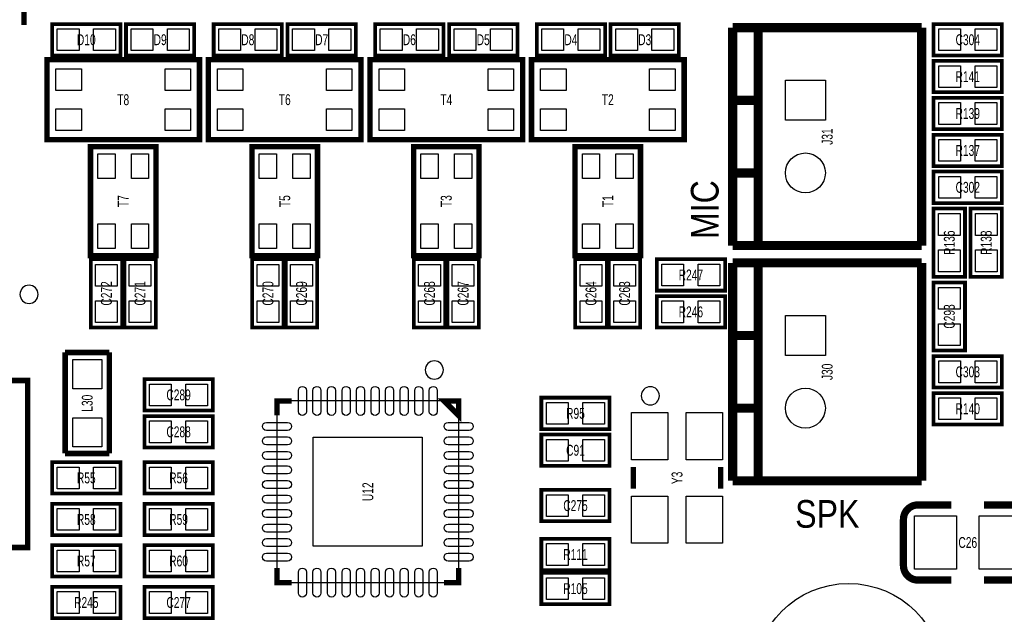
# Model space of a CAD drawing. Extents: x -1 to 127, y -8 to 79.
# Tile 5 of 14: x 42 to 69, y 40 to 56. Entities that reach past the tile are written whole.
import ezdxf
from ezdxf.enums import TextEntityAlignment as Align

# ---------------------------------------------------------------- set-up
doc = ezdxf.new("R2010")
doc.units = 0
for name, color, linetype in [('BG_SILKSCREEN_TOP', 7, 'CONTINUOUS'), ('PG_SILKSCREEN_TOP', 7, 'CONTINUOUS'), ('PIN_TOP', 92, 'CONTINUOUS'), ('RD_SILKSCREEN_TOP', 7, 'CONTINUOUS')]:
    doc.layers.add(name, color=color, linetype=linetype)

msp = doc.modelspace()

# ---------------------------------------------------------------- linework, layer by layer
at = {"layer": 'PG_SILKSCREEN_TOP'}
for points, const_width in [([(41.844798, 59.889796), (41.844798, 56.289804)], 0.150012), ([(42.6212, 56.3118), (44.5008, 56.3118), (44.5008, 55.4482), (42.6212, 55.4482), (42.6212, 56.3118)], 0.1016), ([(46.5328, 55.4482), (44.6532, 55.4482), (44.6532, 56.3118), (46.5328, 56.3118), (46.5328, 55.4482)], 0.1016), ([(47.0662, 56.3118), (48.9458, 56.3118), (48.9458, 55.4482), (47.0662, 55.4482), (47.0662, 56.3118)], 0.1016), ([(50.9778, 55.4482), (49.0982, 55.4482), (49.0982, 56.3118), (50.9778, 56.3118), (50.9778, 55.4482)], 0.1016), ([(51.5112, 56.3118), (53.3908, 56.3118), (53.3908, 55.4482), (51.5112, 55.4482), (51.5112, 56.3118)], 0.1016), ([(55.4228, 55.4482), (53.5432, 55.4482), (53.5432, 56.3118), (55.4228, 56.3118), (55.4228, 55.4482)], 0.1016), ([(55.9562, 56.3118), (57.8358, 56.3118), (57.8358, 55.4482), (55.9562, 55.4482), (55.9562, 56.3118)], 0.1016), ([(59.8678, 55.4482), (57.9882, 55.4482), (57.9882, 56.3118), (59.8678, 56.3118), (59.8678, 55.4482)], 0.1016), ([(66.8782, 56.3118), (68.7578, 56.3118), (68.7578, 55.4482), (66.8782, 55.4482), (66.8782, 56.3118)], 0.1016), ([(66.54988, 56.212994), (61.349992, 56.212994)], 0.254), ([(61.349992, 56.212994), (61.349992, 50.213006)], 0.254), ([(62.04999, 56.212994), (62.04999, 50.213006)], 0.254), ([(66.54988, 50.213006), (66.54988, 56.212994)], 0.254), ([(46.676996, 53.129002), (46.676996, 55.328998), (42.477004, 55.328998), (42.477004, 53.129002), (46.676996, 53.129002)], 0.150012), ([(51.121996, 53.129002), (51.121996, 55.328998), (46.922004, 55.328998), (46.922004, 53.129002), (51.121996, 53.129002)], 0.150012), ([(55.566996, 53.129002), (55.566996, 55.328998), (51.367004, 55.328998), (51.367004, 53.129002), (55.566996, 53.129002)], 0.150012), ([(60.011996, 53.129002), (60.011996, 55.328998), (55.812004, 55.328998), (55.812004, 53.129002), (60.011996, 53.129002)], 0.150012), ([(66.8782, 55.2958), (68.7578, 55.2958), (68.7578, 54.4322), (66.8782, 54.4322), (66.8782, 55.2958)], 0.1016), ([(62.04999, 54.212998), (61.349992, 54.212998)], 0.254), ([(68.7578, 53.4162), (66.8782, 53.4162), (66.8782, 54.2798), (68.7578, 54.2798), (68.7578, 53.4162)], 0.1016), ([(68.7578, 52.4002), (66.8782, 52.4002), (66.8782, 53.2638), (68.7578, 53.2638), (68.7578, 52.4002)], 0.1016), ([(43.777002, 49.935003), (45.476998, 49.935003), (45.476998, 52.934997), (43.677002, 52.934997), (43.677002, 49.935003), (43.777002, 49.935003)], 0.150012), ([(48.222002, 49.935003), (49.921998, 49.935003), (49.921998, 52.934997), (48.122002, 52.934997), (48.122002, 49.935003), (48.222002, 49.935003)], 0.150012), ([(52.667002, 49.935003), (54.366998, 49.935003), (54.366998, 52.934997), (52.567002, 52.934997), (52.567002, 49.935003), (52.667002, 49.935003)], 0.150012), ([(57.112002, 49.935003), (58.811998, 49.935003), (58.811998, 52.934997), (57.012002, 52.934997), (57.012002, 49.935003), (57.112002, 49.935003)], 0.150012), ([(62.04999, 52.213002), (61.349992, 52.213002)], 0.254), ([(68.7578, 51.3842), (66.8782, 51.3842), (66.8782, 52.2478), (68.7578, 52.2478), (68.7578, 51.3842)], 0.1016), ([(66.8782, 49.3522), (66.8782, 51.2318), (67.7418, 51.2318), (67.7418, 49.3522), (66.8782, 49.3522)], 0.1016), ([(68.7578, 51.2318), (68.7578, 49.3522), (67.8942, 49.3522), (67.8942, 51.2318), (68.7578, 51.2318)], 0.1016), ([(61.349992, 50.213006), (66.54988, 50.213006)], 0.254), ([(43.682691, 47.9552), (43.682691, 49.8348), (44.546291, 49.8348), (44.546291, 47.9552), (43.682691, 47.9552)], 0.1016), ([(44.607709, 47.9552), (44.607709, 49.8348), (45.471309, 49.8348), (45.471309, 47.9552), (44.607709, 47.9552)], 0.1016), ([(48.127691, 47.9552), (48.127691, 49.8348), (48.991291, 49.8348), (48.991291, 47.9552), (48.127691, 47.9552)], 0.1016), ([(49.052709, 47.9552), (49.052709, 49.8348), (49.916309, 49.8348), (49.916309, 47.9552), (49.052709, 47.9552)], 0.1016), ([(52.572691, 47.9552), (52.572691, 49.8348), (53.436291, 49.8348), (53.436291, 47.9552), (52.572691, 47.9552)], 0.1016), ([(53.497709, 47.9552), (53.497709, 49.8348), (54.361309, 49.8348), (54.361309, 47.9552), (53.497709, 47.9552)], 0.1016), ([(57.017691, 47.9552), (57.017691, 49.8348), (57.881291, 49.8348), (57.881291, 47.9552), (57.017691, 47.9552)], 0.1016), ([(57.942709, 47.9552), (57.942709, 49.8348), (58.806309, 49.8348), (58.806309, 47.9552), (57.942709, 47.9552)], 0.1016), ([(59.2582, 49.8348), (61.1378, 49.8348), (61.1378, 48.9712), (59.2582, 48.9712), (59.2582, 49.8348)], 0.1016), ([(66.54988, 49.735994), (61.349992, 49.735994)], 0.254), ([(61.349992, 49.735994), (61.349992, 43.736006)], 0.254), ([(62.04999, 49.735994), (62.04999, 43.736006)], 0.254), ([(66.54988, 43.736006), (66.54988, 49.735994)], 0.254), ([(67.7418, 49.1998), (67.7418, 47.3202), (66.8782, 47.3202), (66.8782, 49.1998), (67.7418, 49.1998)], 0.1016), ([(59.2582, 48.8188), (61.1378, 48.8188), (61.1378, 47.9552), (59.2582, 47.9552), (59.2582, 48.8188)], 0.1016), ([(62.04999, 47.735998), (61.349992, 47.735998)], 0.254), ([(42.9768, 44.4881), (42.9768, 47.2694)], 0.1524), ([(42.9768, 47.2694), (44.196, 47.2694)], 0.1524), ([(44.196, 47.2694), (44.196, 44.4881)], 0.1524), ([(68.7578, 46.3042), (66.8782, 46.3042), (66.8782, 47.1678), (68.7578, 47.1678), (68.7578, 46.3042)], 0.1016), ([(41.198521, 41.898494), (41.948506, 41.898494), (41.948506, 46.498485), (41.198521, 46.498485)], 0.150012), ([(47.0408, 45.6692), (45.1612, 45.6692), (45.1612, 46.5328), (47.0408, 46.5328), (47.0408, 45.6692)], 0.1016), ([(56.0832, 46.0248), (57.9628, 46.0248), (57.9628, 45.1612), (56.0832, 45.1612), (56.0832, 46.0248)], 0.1016), ([(68.7578, 45.2882), (66.8782, 45.2882), (66.8782, 46.1518), (68.7578, 46.1518), (68.7578, 45.2882)], 0.1016), ([(49.207903, 45.934097), (48.807903, 45.934097), (48.807903, 45.534097)], 0.150089), ([(53.408097, 45.934097), (53.808097, 45.934097), (53.808097, 45.534097), (53.408097, 45.934097)], 0.150089), ([(62.04999, 45.736002), (61.349992, 45.736002)], 0.254), ([(47.0408, 44.6532), (45.1612, 44.6532), (45.1612, 45.5168), (47.0408, 45.5168), (47.0408, 44.6532)], 0.1016), ([(56.0832, 45.0088), (57.9628, 45.0088), (57.9628, 44.1452), (56.0832, 44.1452), (56.0832, 45.0088)], 0.1016), ([(44.196, 44.4881), (42.9768, 44.4881)], 0.1524), ([(42.6212, 44.2468), (44.5008, 44.2468), (44.5008, 43.3832), (42.6212, 43.3832), (42.6212, 44.2468)], 0.1016), ([(45.1612, 44.2468), (47.0408, 44.2468), (47.0408, 43.3832), (45.1612, 43.3832), (45.1612, 44.2468)], 0.1016), ([(58.617002, 44.114999), (58.617002, 43.515001)], 0.150012), ([(61.016998, 44.114999), (61.016998, 43.515001)], 0.150012), ([(61.349992, 43.736006), (66.54988, 43.736006)], 0.254), ([(56.0832, 43.4848), (57.9628, 43.4848), (57.9628, 42.6212), (56.0832, 42.6212), (56.0832, 43.4848)], 0.1016), ([(42.6212, 43.1038), (44.5008, 43.1038), (44.5008, 42.2402), (42.6212, 42.2402), (42.6212, 43.1038)], 0.1016), ([(45.1612, 43.1038), (47.0408, 43.1038), (47.0408, 42.2402), (45.1612, 42.2402), (45.1612, 43.1038)], 0.1016), ([(69.188076, 43.07205), (68.268088, 43.07205)], 0.199898), ([(42.6212, 41.9608), (44.5008, 41.9608), (44.5008, 41.0972), (42.6212, 41.0972), (42.6212, 41.9608)], 0.1016), ([(45.1612, 41.9608), (47.0408, 41.9608), (47.0408, 41.0972), (45.1612, 41.0972), (45.1612, 41.9608)], 0.1016), ([(56.0832, 42.1386), (57.9628, 42.1386), (57.9628, 41.275), (56.0832, 41.275), (56.0832, 42.1386)], 0.1016), ([(48.807903, 41.333903), (48.807903, 40.933903), (49.207903, 40.933903)], 0.150089), ([(53.808097, 41.333903), (53.808097, 40.933903), (53.408097, 40.933903)], 0.150089), ([(57.9628, 40.3352), (56.0832, 40.3352), (56.0832, 41.1988), (57.9628, 41.1988), (57.9628, 40.3352)], 0.1016), ([(66.447924, 41.00195), (67.367912, 41.00195)], 0.199898), ([(42.6212, 40.8178), (44.5008, 40.8178), (44.5008, 39.9542), (42.6212, 39.9542), (42.6212, 40.8178)], 0.1016), ([(45.1612, 40.8178), (47.0408, 40.8178), (47.0408, 39.9542), (45.1612, 39.9542), (45.1612, 40.8178)], 0.1016)]:
    msp.add_lwpolyline(points, dxfattribs=dict(at, const_width=const_width))
for points in [[(42.236212, 48.8696, 1), (41.736192, 48.869602, 1)], [(53.386787, 46.7868, 1), (52.886825, 46.786812, 1)], [(59.330387, 46.0756, 1), (58.830406, 46.075605, 1)]]:
    msp.add_lwpolyline(points, format="xyb", close=True, dxfattribs=at)
msp.add_lwpolyline([(48.807903, 45.934097), (48.807903, 40.933903), (53.808097, 40.933903), (53.808097, 45.934097), (48.807903, 45.934097)], dxfattribs=at)
at = {"layer": 'PG_SILKSCREEN_TOP', "const_width": 0.199898}
for points in [[(67.367912, 43.07205), (66.447924, 43.07205, 0.4144), (66.048128, 42.672)], [(66.048128, 42.672), (66.047874, 41.402, 0.414214), (66.447924, 41.00195)], [(68.268088, 41.00195), (69.188076, 41.00195, 0.414214), (69.588126, 41.402)]]:
    msp.add_lwpolyline(points, format="xyb", dxfattribs=at)
at = {"layer": 'PIN_TOP'}
for points in [[(42.761433, 55.580305), (42.761433, 56.179695), (43.360823, 56.179695), (43.360823, 55.580305)], [(43.761177, 55.580305), (43.761177, 56.179695), (44.360567, 56.179695), (44.360567, 55.580305)], [(45.392823, 56.179695), (45.392823, 55.580305), (44.793433, 55.580305), (44.793433, 56.179695)], [(46.392567, 56.179695), (46.392567, 55.580305), (45.793177, 55.580305), (45.793177, 56.179695)], [(47.206433, 55.580305), (47.206433, 56.179695), (47.805823, 56.179695), (47.805823, 55.580305)], [(48.206177, 55.580305), (48.206177, 56.179695), (48.805567, 56.179695), (48.805567, 55.580305)], [(49.837823, 56.179695), (49.837823, 55.580305), (49.238433, 55.580305), (49.238433, 56.179695)], [(50.837567, 56.179695), (50.837567, 55.580305), (50.238177, 55.580305), (50.238177, 56.179695)], [(51.651433, 55.580305), (51.651433, 56.179695), (52.250823, 56.179695), (52.250823, 55.580305)], [(52.651177, 55.580305), (52.651177, 56.179695), (53.250567, 56.179695), (53.250567, 55.580305)], [(54.282823, 56.179695), (54.282823, 55.580305), (53.683433, 55.580305), (53.683433, 56.179695)], [(55.282567, 56.179695), (55.282567, 55.580305), (54.683177, 55.580305), (54.683177, 56.179695)], [(56.096433, 55.580305), (56.096433, 56.179695), (56.695823, 56.179695), (56.695823, 55.580305)], [(57.096177, 55.580305), (57.096177, 56.179695), (57.695567, 56.179695), (57.695567, 55.580305)], [(58.727823, 56.179695), (58.727823, 55.580305), (58.128433, 55.580305), (58.128433, 56.179695)], [(59.727567, 56.179695), (59.727567, 55.580305), (59.128177, 55.580305), (59.128177, 56.179695)], [(67.018433, 55.580305), (67.018433, 56.179695), (67.617823, 56.179695), (67.617823, 55.580305)], [(68.018177, 55.580305), (68.018177, 56.179695), (68.617567, 56.179695), (68.617567, 55.580305)], [(43.427002, 55.079011), (43.427002, 54.479012), (42.727004, 54.479012), (42.727004, 55.079011)], [(46.426996, 55.079011), (46.426996, 54.479012), (45.726998, 54.479012), (45.726998, 55.079011)], [(47.872002, 55.079011), (47.872002, 54.479012), (47.172004, 54.479012), (47.172004, 55.079011)], [(50.871996, 55.079011), (50.871996, 54.479012), (50.171998, 54.479012), (50.171998, 55.079011)], [(52.317002, 55.079011), (52.317002, 54.479012), (51.617004, 54.479012), (51.617004, 55.079011)], [(55.316996, 55.079011), (55.316996, 54.479012), (54.616998, 54.479012), (54.616998, 55.079011)], [(56.762002, 55.079011), (56.762002, 54.479012), (56.062004, 54.479012), (56.062004, 55.079011)], [(59.761996, 55.079011), (59.761996, 54.479012), (59.061998, 54.479012), (59.061998, 55.079011)], [(67.018433, 54.564305), (67.018433, 55.163695), (67.617823, 55.163695), (67.617823, 54.564305)], [(68.018177, 54.564305), (68.018177, 55.163695), (68.617567, 55.163695), (68.617567, 54.564305)], [(62.799989, 54.762997), (63.899986, 54.762997), (63.899986, 53.662999), (62.799989, 53.662999)], [(43.427002, 53.978988), (43.427002, 53.378989), (42.727004, 53.378989), (42.727004, 53.978988)], [(46.426996, 53.978988), (46.426996, 53.378989), (45.726998, 53.378989), (45.726998, 53.978988)], [(47.872002, 53.978988), (47.872002, 53.378989), (47.172004, 53.378989), (47.172004, 53.978988)], [(50.871996, 53.978988), (50.871996, 53.378989), (50.171998, 53.378989), (50.171998, 53.978988)], [(52.317002, 53.978988), (52.317002, 53.378989), (51.617004, 53.378989), (51.617004, 53.978988)], [(55.316996, 53.978988), (55.316996, 53.378989), (54.616998, 53.378989), (54.616998, 53.978988)], [(56.762002, 53.978988), (56.762002, 53.378989), (56.062004, 53.378989), (56.062004, 53.978988)], [(59.761996, 53.978988), (59.761996, 53.378989), (59.061998, 53.378989), (59.061998, 53.978988)], [(67.617823, 54.147695), (67.617823, 53.548305), (67.018433, 53.548305), (67.018433, 54.147695)], [(68.617567, 54.147695), (68.617567, 53.548305), (68.018177, 53.548305), (68.018177, 54.147695)], [(67.617823, 53.131695), (67.617823, 52.532305), (67.018433, 52.532305), (67.018433, 53.131695)], [(68.617567, 53.131695), (68.617567, 52.532305), (68.018177, 52.532305), (68.018177, 53.131695)], [(44.351994, 52.060005), (43.876989, 52.060005), (43.876989, 52.73501), (44.351994, 52.73501)], [(45.277011, 52.060005), (44.802006, 52.060005), (44.802006, 52.73501), (45.277011, 52.73501)], [(48.796994, 52.060005), (48.321989, 52.060005), (48.321989, 52.73501), (48.796994, 52.73501)], [(49.722011, 52.060005), (49.247006, 52.060005), (49.247006, 52.73501), (49.722011, 52.73501)], [(53.241994, 52.060005), (52.766989, 52.060005), (52.766989, 52.73501), (53.241994, 52.73501)], [(54.167011, 52.060005), (53.692006, 52.060005), (53.692006, 52.73501), (54.167011, 52.73501)], [(57.686994, 52.060005), (57.211989, 52.060005), (57.211989, 52.73501), (57.686994, 52.73501)], [(58.612011, 52.060005), (58.137006, 52.060005), (58.137006, 52.73501), (58.612011, 52.73501)], [(67.617823, 52.115695), (67.617823, 51.516305), (67.018433, 51.516305), (67.018433, 52.115695)], [(68.617567, 52.115695), (68.617567, 51.516305), (68.018177, 51.516305), (68.018177, 52.115695)], [(67.609695, 50.492177), (67.010305, 50.492177), (67.010305, 51.091567), (67.609695, 51.091567)], [(68.026305, 51.091567), (68.625695, 51.091567), (68.625695, 50.492177), (68.026305, 50.492177)], [(44.351994, 50.13499), (43.876989, 50.13499), (43.876989, 50.809995), (44.351994, 50.809995)], [(45.277011, 50.13499), (44.802006, 50.13499), (44.802006, 50.809995), (45.277011, 50.809995)], [(48.796994, 50.13499), (48.321989, 50.13499), (48.321989, 50.809995), (48.796994, 50.809995)], [(49.722011, 50.13499), (49.247006, 50.13499), (49.247006, 50.809995), (49.722011, 50.809995)], [(53.241994, 50.13499), (52.766989, 50.13499), (52.766989, 50.809995), (53.241994, 50.809995)], [(54.167011, 50.13499), (53.692006, 50.13499), (53.692006, 50.809995), (54.167011, 50.809995)], [(57.686994, 50.13499), (57.211989, 50.13499), (57.211989, 50.809995), (57.686994, 50.809995)], [(58.612011, 50.13499), (58.137006, 50.13499), (58.137006, 50.809995), (58.612011, 50.809995)], [(67.609695, 49.492433), (67.010305, 49.492433), (67.010305, 50.091823), (67.609695, 50.091823)], [(68.026305, 50.091823), (68.625695, 50.091823), (68.625695, 49.492433), (68.026305, 49.492433)], [(44.414186, 49.095177), (43.814797, 49.095177), (43.814797, 49.694567), (44.414186, 49.694567)], [(45.339203, 49.095177), (44.739814, 49.095177), (44.739814, 49.694567), (45.339203, 49.694567)], [(48.859186, 49.095177), (48.259797, 49.095177), (48.259797, 49.694567), (48.859186, 49.694567)], [(49.784203, 49.095177), (49.184814, 49.095177), (49.184814, 49.694567), (49.784203, 49.694567)], [(53.304186, 49.095177), (52.704797, 49.095177), (52.704797, 49.694567), (53.304186, 49.694567)], [(54.229203, 49.095177), (53.629814, 49.095177), (53.629814, 49.694567), (54.229203, 49.694567)], [(57.749186, 49.095177), (57.149797, 49.095177), (57.149797, 49.694567), (57.749186, 49.694567)], [(58.674203, 49.095177), (58.074814, 49.095177), (58.074814, 49.694567), (58.674203, 49.694567)], [(59.398433, 49.103305), (59.398433, 49.702695), (59.997823, 49.702695), (59.997823, 49.103305)], [(60.398177, 49.103305), (60.398177, 49.702695), (60.997567, 49.702695), (60.997567, 49.103305)], [(67.010305, 49.059567), (67.609695, 49.059567), (67.609695, 48.460177), (67.010305, 48.460177)], [(44.414186, 48.095433), (43.814797, 48.095433), (43.814797, 48.694823), (44.414186, 48.694823)], [(45.339203, 48.095433), (44.739814, 48.095433), (44.739814, 48.694823), (45.339203, 48.694823)], [(48.859186, 48.095433), (48.259797, 48.095433), (48.259797, 48.694823), (48.859186, 48.694823)], [(49.784203, 48.095433), (49.184814, 48.095433), (49.184814, 48.694823), (49.784203, 48.694823)], [(53.304186, 48.095433), (52.704797, 48.095433), (52.704797, 48.694823), (53.304186, 48.694823)], [(54.229203, 48.095433), (53.629814, 48.095433), (53.629814, 48.694823), (54.229203, 48.694823)], [(57.749186, 48.095433), (57.149797, 48.095433), (57.149797, 48.694823), (57.749186, 48.694823)], [(58.674203, 48.095433), (58.074814, 48.095433), (58.074814, 48.694823), (58.674203, 48.694823)], [(59.398433, 48.087305), (59.398433, 48.686695), (59.997823, 48.686695), (59.997823, 48.087305)], [(60.398177, 48.087305), (60.398177, 48.686695), (60.997567, 48.686695), (60.997567, 48.087305)], [(62.799989, 48.285997), (63.899986, 48.285997), (63.899986, 47.185999), (62.799989, 47.185999)], [(67.010305, 48.059823), (67.609695, 48.059823), (67.609695, 47.460433), (67.010305, 47.460433)], [(43.98645, 46.27245), (43.18635, 46.27245), (43.18635, 47.07255), (43.98645, 47.07255)], [(67.617823, 47.035695), (67.617823, 46.436305), (67.018433, 46.436305), (67.018433, 47.035695)], [(68.617567, 47.035695), (68.617567, 46.436305), (68.018177, 46.436305), (68.018177, 47.035695)], [(45.900823, 46.400695), (45.900823, 45.801305), (45.301433, 45.801305), (45.301433, 46.400695)], [(46.900567, 46.400695), (46.900567, 45.801305), (46.301177, 45.801305), (46.301177, 46.400695)], [(56.223433, 45.293305), (56.223433, 45.892695), (56.822823, 45.892695), (56.822823, 45.293305)], [(57.223177, 45.293305), (57.223177, 45.892695), (57.822567, 45.892695), (57.822567, 45.293305)], [(67.617823, 46.019695), (67.617823, 45.420305), (67.018433, 45.420305), (67.018433, 46.019695)], [(68.617567, 46.019695), (68.617567, 45.420305), (68.018177, 45.420305), (68.018177, 46.019695)], [(58.56699, 45.615009), (59.566988, 45.615009), (59.566988, 44.315012), (58.56699, 44.315012)], [(60.067012, 45.615009), (61.06701, 45.615009), (61.06701, 44.315012), (60.067012, 44.315012)], [(43.98645, 44.67225), (43.18635, 44.67225), (43.18635, 45.47235), (43.98645, 45.47235)], [(45.900823, 45.384695), (45.900823, 44.785305), (45.301433, 44.785305), (45.301433, 45.384695)], [(46.900567, 45.384695), (46.900567, 44.785305), (46.301177, 44.785305), (46.301177, 45.384695)], [(49.808003, 44.933997), (52.807997, 44.933997), (52.807997, 41.934003), (49.808003, 41.934003)], [(56.223433, 44.277305), (56.223433, 44.876695), (56.822823, 44.876695), (56.822823, 44.277305)], [(57.223177, 44.277305), (57.223177, 44.876695), (57.822567, 44.876695), (57.822567, 44.277305)], [(42.761433, 43.515305), (42.761433, 44.114695), (43.360823, 44.114695), (43.360823, 43.515305)], [(43.761177, 43.515305), (43.761177, 44.114695), (44.360567, 44.114695), (44.360567, 43.515305)], [(45.301433, 43.515305), (45.301433, 44.114695), (45.900823, 44.114695), (45.900823, 43.515305)], [(46.301177, 43.515305), (46.301177, 44.114695), (46.900567, 44.114695), (46.900567, 43.515305)], [(56.223433, 42.753305), (56.223433, 43.352695), (56.822823, 43.352695), (56.822823, 42.753305)], [(57.223177, 42.753305), (57.223177, 43.352695), (57.822567, 43.352695), (57.822567, 42.753305)], [(58.56699, 43.314988), (59.566988, 43.314988), (59.566988, 42.014991), (58.56699, 42.014991)], [(60.067012, 43.314988), (61.06701, 43.314988), (61.06701, 42.014991), (60.067012, 42.014991)], [(42.761433, 42.372305), (42.761433, 42.971695), (43.360823, 42.971695), (43.360823, 42.372305)], [(43.761177, 42.372305), (43.761177, 42.971695), (44.360567, 42.971695), (44.360567, 42.372305)], [(45.301433, 42.372305), (45.301433, 42.971695), (45.900823, 42.971695), (45.900823, 42.372305)], [(46.301177, 42.372305), (46.301177, 42.971695), (46.900567, 42.971695), (46.900567, 42.372305)], [(67.50798, 42.771949), (67.50798, 41.302051), (66.347988, 41.302051), (66.347988, 42.771949)], [(69.288012, 42.771949), (69.288012, 41.302051), (68.12802, 41.302051), (68.12802, 42.771949)], [(56.223433, 41.407105), (56.223433, 42.006495), (56.822823, 42.006495), (56.822823, 41.407105)], [(57.223177, 41.407105), (57.223177, 42.006495), (57.822567, 42.006495), (57.822567, 41.407105)], [(42.761433, 41.229305), (42.761433, 41.828695), (43.360823, 41.828695), (43.360823, 41.229305)], [(43.761177, 41.229305), (43.761177, 41.828695), (44.360567, 41.828695), (44.360567, 41.229305)], [(45.301433, 41.229305), (45.301433, 41.828695), (45.900823, 41.828695), (45.900823, 41.229305)], [(46.301177, 41.229305), (46.301177, 41.828695), (46.900567, 41.828695), (46.900567, 41.229305)], [(56.822823, 41.066695), (56.822823, 40.467305), (56.223433, 40.467305), (56.223433, 41.066695)], [(57.822567, 41.066695), (57.822567, 40.467305), (57.223177, 40.467305), (57.223177, 41.066695)], [(42.761433, 40.086305), (42.761433, 40.685695), (43.360823, 40.685695), (43.360823, 40.086305)], [(43.761177, 40.086305), (43.761177, 40.685695), (44.360567, 40.685695), (44.360567, 40.086305)], [(45.301433, 40.086305), (45.301433, 40.685695), (45.900823, 40.685695), (45.900823, 40.086305)], [(46.301177, 40.086305), (46.301177, 40.685695), (46.900567, 40.685695), (46.900567, 40.086305)]]:
    msp.add_lwpolyline(points, close=True, dxfattribs=at)
for points in [[(49.397907, 45.644041), (49.397907, 46.224152, -1), (49.617897, 46.224152), (49.617897, 45.644041, -1)], [(49.798008, 45.644041), (49.798008, 46.224152, -1), (50.017997, 46.224152), (50.017997, 45.644041, -1)], [(50.198007, 45.644041), (50.198007, 46.224152, -1), (50.417997, 46.224152), (50.417997, 45.644041, -1)], [(50.598108, 45.644041), (50.598108, 46.224152, -1), (50.818098, 46.224152), (50.818098, 45.644041, -1)], [(50.998107, 45.644041), (50.998107, 46.224152, -1), (51.218097, 46.224152), (51.218097, 45.644041, -1)], [(51.397903, 45.644041), (51.397903, 46.224152, -1), (51.617893, 46.224152), (51.617893, 45.644041, -1)], [(51.797902, 45.644041), (51.797902, 46.224152, -1), (52.017892, 46.224152), (52.017892, 45.644041, -1)], [(52.198003, 45.644041), (52.198003, 46.224152, -1), (52.417993, 46.224152), (52.417993, 45.644041, -1)], [(52.598002, 45.644041), (52.598002, 46.224152, -1), (52.817992, 46.224152), (52.817992, 45.644041, -1)], [(52.998103, 45.644041), (52.998103, 46.224152, -1), (53.218093, 46.224152), (53.218093, 45.644041, -1)], [(49.097959, 45.124103), (48.517848, 45.124103, -1), (48.517848, 45.344093), (49.097959, 45.344093, -1)], [(54.098152, 45.124103), (53.518041, 45.124103, -1), (53.518041, 45.344093), (54.098152, 45.344093, -1)], [(49.097959, 44.724002), (48.517848, 44.724002, -1), (48.517848, 44.943992), (49.097959, 44.943992, -1)], [(54.098152, 44.724002), (53.518041, 44.724002, -1), (53.518041, 44.943992), (54.098152, 44.943992, -1)], [(49.097959, 44.324003), (48.517848, 44.324003, -1), (48.517848, 44.543993), (49.097959, 44.543993, -1)], [(54.098152, 44.324003), (53.518041, 44.324003, -1), (53.518041, 44.543993), (54.098152, 44.543993, -1)], [(49.097959, 43.923902), (48.517848, 43.923902, -1), (48.517848, 44.143892), (49.097959, 44.143892, -1)], [(54.098152, 43.923902), (53.518041, 43.923902, -1), (53.518041, 44.143892), (54.098152, 44.143892, -1)], [(49.097959, 43.523903), (48.517848, 43.523903, -1), (48.517848, 43.743893), (49.097959, 43.743893, -1)], [(54.098152, 43.523903), (53.518041, 43.523903, -1), (53.518041, 43.743893), (54.098152, 43.743893, -1)], [(49.097959, 43.124107), (48.517848, 43.124107, -1), (48.517848, 43.344097), (49.097959, 43.344097, -1)], [(54.098152, 43.124107), (53.518041, 43.124107, -1), (53.518041, 43.344097), (54.098152, 43.344097, -1)], [(49.097959, 42.724108), (48.517848, 42.724108, -1), (48.517848, 42.944097), (49.097959, 42.944097, -1)], [(54.098152, 42.724108), (53.518041, 42.724108, -1), (53.518041, 42.944097), (54.098152, 42.944097, -1)], [(49.097959, 42.324007), (48.517848, 42.324007, -1), (48.517848, 42.543997), (49.097959, 42.543997, -1)], [(54.098152, 42.324007), (53.518041, 42.324007, -1), (53.518041, 42.543997), (54.098152, 42.543997, -1)], [(49.097959, 41.924008), (48.517848, 41.924008, -1), (48.517848, 42.143997), (49.097959, 42.143997, -1)], [(54.098152, 41.924008), (53.518041, 41.924008, -1), (53.518041, 42.143997), (54.098152, 42.143997, -1)], [(49.097959, 41.523907), (48.517848, 41.523907, -1), (48.517848, 41.743897), (49.097959, 41.743897, -1)], [(54.098152, 41.523907), (53.518041, 41.523907, -1), (53.518041, 41.743897), (54.098152, 41.743897, -1)], [(49.397907, 40.643848), (49.397907, 41.223959, -1), (49.617897, 41.223959), (49.617897, 40.643848, -1)], [(49.798008, 40.643848), (49.798008, 41.223959, -1), (50.017997, 41.223959), (50.017997, 40.643848, -1)], [(50.198007, 40.643848), (50.198007, 41.223959, -1), (50.417997, 41.223959), (50.417997, 40.643848, -1)], [(50.598108, 40.643848), (50.598108, 41.223959, -1), (50.818098, 41.223959), (50.818098, 40.643848, -1)], [(50.998107, 40.643848), (50.998107, 41.223959, -1), (51.218097, 41.223959), (51.218097, 40.643848, -1)], [(51.397903, 40.643848), (51.397903, 41.223959, -1), (51.617893, 41.223959), (51.617893, 40.643848, -1)], [(51.797902, 40.643848), (51.797902, 41.223959, -1), (52.017892, 41.223959), (52.017892, 40.643848, -1)], [(52.198003, 40.643848), (52.198003, 41.223959, -1), (52.417993, 41.223959), (52.417993, 40.643848, -1)], [(52.598002, 40.643848), (52.598002, 41.223959, -1), (52.817992, 41.223959), (52.817992, 40.643848, -1)], [(52.998103, 40.643848), (52.998103, 41.223959, -1), (53.218093, 41.223959), (53.218093, 40.643848, -1)]]:
    msp.add_lwpolyline(points, format="xyb", close=True, dxfattribs=at)
for centre, radius in [((63.349988, 52.213002), 0.549999), ((63.349988, 45.736002), 0.549999), ((64.538098, 38.308001), 2.599944)]:
    msp.add_circle(centre, radius, dxfattribs=at)

# ---------------------------------------------------------------- texts
at = {"layer": 'BG_SILKSCREEN_TOP', "width": 0.866667}
msp.add_text('MIC', height=0.762, rotation=90, dxfattribs=at).set_placement((60.96, 50.3936))
msp.add_text('SPK', height=0.762, dxfattribs=at).set_placement((63.0682, 42.4434))
at = {"layer": 'RD_SILKSCREEN_TOP', "width": 0.700025}
for s, p in [('D10', (43.561, 55.730013)), ('D9', (45.593, 55.730013)), ('D8', (48.006, 55.730013)), ('D7', (50.038, 55.730013)), ('D6', (52.451, 55.730013)), ('D5', (54.483, 55.730013)), ('D4', (56.896, 55.730013)), ('D3', (58.928, 55.730013)), ('C304', (67.818, 55.730013)), ('R141', (67.818, 54.714013)), ('T8', (44.577, 54.079013)), ('T6', (49.022, 54.079013)), ('T4', (53.467, 54.079013)), ('T2', (57.912, 54.079013)), ('R139', (67.818, 53.698013)), ('R137', (67.818, 52.682013)), ('C302', (67.818, 51.665988)), ('R247', (60.198, 49.252988)), ('R246', (60.198, 48.236988)), ('C303', (67.818, 46.585988)), ('C289', (46.101, 45.950988)), ('R140', (67.818, 45.569988)), ('R95', (57.023, 45.442988)), ('C288', (46.101, 44.934988)), ('C91', (57.023, 44.426988)), ('R55', (43.561, 43.664988)), ('R56', (46.101, 43.664988)), ('C275', (57.023, 42.902988)), ('R58', (43.561, 42.521988)), ('R59', (46.101, 42.521988)), ('C26', (67.818, 41.886988)), ('R111', (57.023, 41.556788)), ('R57', (43.561, 41.378988)), ('R60', (46.101, 41.378988)), ('R105', (57.023, 40.616988)), ('R245', (43.561, 40.235988)), ('C277', (46.101, 40.235988))]:
    msp.add_text(s, height=0.299999, dxfattribs=at).set_placement(p, align=Align.CENTER)
for s, p in [('J31', (64.099973, 53.212873)), ('T7', (44.726987, 51.434873)), ('T5', (49.171987, 51.434873)), ('T3', (53.616987, 51.434873)), ('T1', (58.061987, 51.434873)), ('R136', (67.459987, 50.291873)), ('R138', (68.475987, 50.291873)), ('C272', (44.264478, 48.894873)), ('C271', (45.189496, 48.894873)), ('C270', (48.709478, 48.894873)), ('C269', (49.634496, 48.894873)), ('C268', (53.154478, 48.894873)), ('C267', (54.079496, 48.894873)), ('C264', (57.599478, 48.894873)), ('C263', (58.524496, 48.894873)), ('C293', (67.459987, 48.259873)), ('J30', (64.099973, 46.735873)), ('L30', (43.736387, 45.872273)), ('Y3', (59.966987, 43.814873)), ('U12', (51.457987, 43.433873))]:
    msp.add_text(s, height=0.299999, rotation=90, dxfattribs=at).set_placement(p, align=Align.CENTER)

doc.saveas('drawing.dxf')
